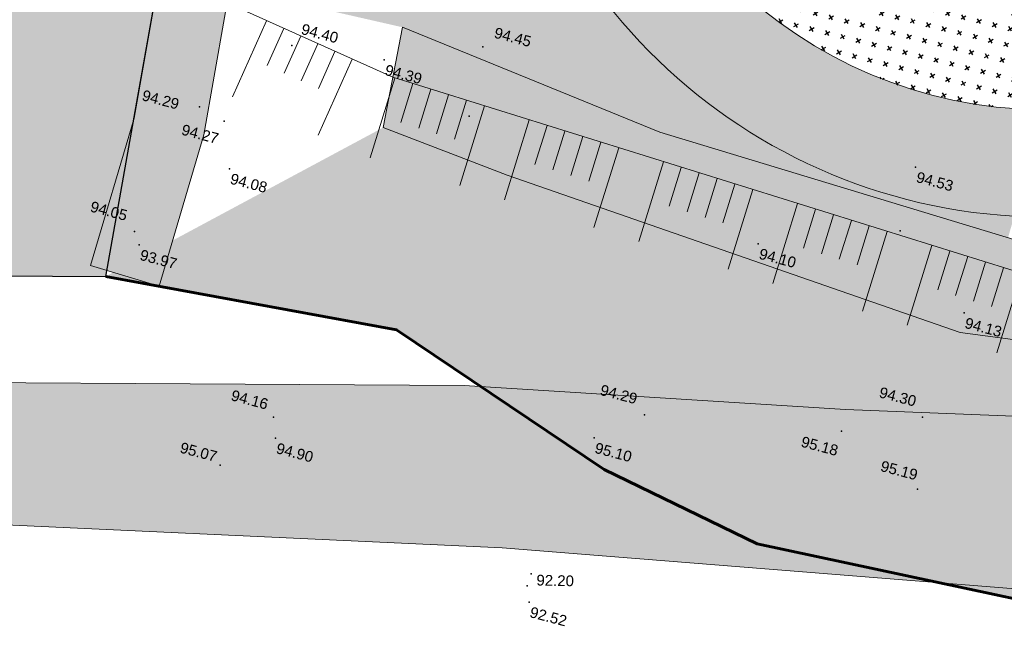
# Model space of a CAD drawing. Header units: centimetres. Extents: x 100159 to 224542, y -77011 to -2159.
# Tile 3 of 149: x 191353 to 194108, y -24172 to -22417. Entities that reach past the tile are written whole.
import ezdxf
from ezdxf.enums import TextEntityAlignment as Align
from ezdxf.xclip import XClip

# ---------------------------------------------------------------- set-up
doc = ezdxf.new("R2010")
doc.units = ezdxf.units.CM
doc.header["$XCLIPFRAME"] = 2
doc.layers.get('0').update_dxf_attribs({"lineweight": 5})
for name, color, linetype in [('03', 1, 'Continuous'), ('04-Pts-T', 7, 'Continuous'), ('04-Pts-T-Alt', 190, 'Continuous'), ('23', 63, 'Continuous'), ('A-Mar-P-TR-esv-pelouse', 60, 'Continuous'), ('A-Mar-P-TX-légende', 7, 'Continuous'), ('DDL-PLAN MASSE PAYSAGE', 7, 'Continuous')]:
    doc.layers.add(name, color=color, linetype=linetype)
for name, color, linetype, lineweight in [('21', 8, 'Continuous', 9), ('22', 250, 'Continuous', 60), ('48', 8, 'Continuous', 13), ('A-Mar-P-TR-Revêtement sportif', 7, 'Continuous', 5)]:
    doc.layers.add(name, color=color, linetype=linetype, lineweight=lineweight)
doc.layers.add('24', color=7, linetype='Continuous', lineweight=15, true_color=0x99ad58)
doc.layers.add('A-Mar-P-TR-esv-massifs', color=7, linetype='Continuous', lineweight=5, true_color=0x99ad58)
doc.styles.get("Standard").update_dxf_attribs({"font": 'arial.ttf'})
pattern_1 = [(31, (197231.24, -3278.376), (10.862603, 43.56752), [15.875, -47.625]), (121, (197242.132, -3281.09), (-43.56752, 10.862603), [15.875, -47.625])]
pattern_2 = [(118.78054, (200765.85, -13178.64), (60.5989, 123.0478), [14.2875, -157.1625]), (63.7805, (200765.85, -13178.64), (-143.1446, 27.223), [11.43, -125.7304]), (169.232, (200770.9, -13168.39), (-82.5456, 150.2708), [12.1425, -133.5677]), (114.9647, (200730.33, -13164.85), (102.98, 178.1125), [21.4312, -235.7437]), (165.4161, (200738.91, -13150), (-108.5434, 233.1465), [18.2138, -200.3517]), (59.9647, (200730.33, -13164.85), (-108.5434, 233.1465), [17.145, -188.5948]), (89.78054, (200746.1, -13150.54), (112.6554, 78.2408), [14.2875, -157.1625]), (34.7805, (200746.1, -13150.54), (-111.9986, 93.2078), [11.43, -125.73]), (140.232, (200755.49, -13144.02), (0.6568, 171.4487), [12.1425, -133.5675]), (106.28054, (200765.847, -13178.64), (-58.2783, 25.11236), [0, -124.206, 0, -127.635, 0, -126.20625]), (76.28054, (200765.85, -13178.64), (-51.90273, 73.91162), [0, -72.771, 0, -121.3485, 0, -48.10125]), (36.28054, (200750.47, -13218.243), (40.81212, 93.24316), [0, -47.625, 0, -148.59, 0, -197.1675]), (26.28054, (200743.58, -13236), (22.4336, 110.4668), [0, -61.9125, 0, -98.679, 0, -140.0175])]

# ---------------------------------------------------------------- blocks, each defined once
blk = doc.blocks.new('17.07 CADASTRE')
at = {"layer": '23'}
h = blk.add_hatch(dxfattribs=at)
h.set_pattern_fill('CROSS', color=9, scale=0.122312, angle=-74.5126)
h.set_pattern_definition([(285.487436, (-1752.3689, 119.6183), (0.95587097, -0.5410825), [0.38833935, -1.16501804]), (15.487436, (-1752.5042, 119.37936), (0.5410825, 0.95587097), [0.38833935, -1.16501804])])
h.paths.add_polyline_path([(296.556, 77.111), (237.111, 55.333), (234.333, 63.889), (230.222, 79.222), (287.333, 104.778), (286, 108.667), (283.764, 107.684), (283.586, 107.684), (284.556, 108.111), (281.778, 113.778), (279.556, 117), (276.889, 119.556), (274.222, 121.222), (271, 122.222), (267.222, 123.778), (264.111, 125.444), (253.889, 127.667), (249.222, 128.444), (241, 128.111), (233.111, 127.444), (216.889, 124.444), (201.667, 120.778), (176.222, 114.111), (165.556, 111.111), (124.556, 102.444), (122.333, 102.222), (76.778, 95.667), (65.222, 94.333), (35.444, 90.111), (31.667, 89.667), (13.222, 87.017), (13.222, 11), (305.953, 11), (306.333, 20.889), (306.457, 20.91), (306.778, 27.444), (306.556, 41.222), (304.889, 48.667)])
h.paths.add_polyline_path([(382.444, 188.112), (366.222, 179.889), (324.333, 156.222), (321.556, 150.111), (319.889, 143.222), (318.444, 140), (316.333, 136.444), (312.889, 132.222), (311, 129.556), (309.667, 127), (309.222, 124.889), (309.111, 121.556), (313, 67.111), (320.889, 34.556), (323.889, 23), (326.72, 11), (382.444, 11)])
h.paths.add_polyline_path([(114.441, 168.682), (114.556, 172.222), (114.765, 174.055), (114.889, 176.111), (115.444, 180), (117, 187), (119.807, 200.743), (131.778, 243.333), (132.667, 246.889), (134.333, 259.778), (123.889, 263.889), (95.589, 275.588), (95.778, 276.111), (116.444, 322.667), (114.867, 324.739), (110, 330.778), (101, 340.111), (94.778, 345.889), (88.111, 351.333), (84.333, 354.222), (77.667, 358.667), (70, 363), (64.667, 366.778), (62.667, 368.556), (61, 370.778), (59.667, 373.333), (57.444, 376.444), (55, 379.889), (50.444, 384.111), (47.778, 386.111), (42.889, 389.333), (34.778, 392.222), (29.778, 390.222), (28, 389.111), (23.444, 385.111), (19.596, 381.153), (45.333, 361.111), (41.87, 356.754), (41.556, 357), (39.111, 354), (13.222, 374.341), (13.222, 359.889), (17.111, 358.444), (17.556, 359.444), (21.111, 358), (20.778, 357), (22.556, 356.333), (22.889, 357.333), (29.222, 354.889), (26.333, 347.667), (22.889, 349), (21.556, 345.667), (17.889, 347.111), (18.556, 348.889), (13.222, 350.98), (13.222, 268.872), (22.444, 266.333), (20.333, 258.444), (13.222, 260.467), (13.222, 114.187), (18.444, 116), (18.889, 112.778), (28.889, 113.333), (38.667, 115.778), (41.333, 115.778), (59.333, 118.667), (82, 120.333), (98.222, 123.111), (115.889, 127.889), (114.889, 141.889), (114.853, 142.698), (114.556, 146.667), (114.435, 152.182), (114.222, 157), (114.259, 160.231), (114.222, 161.889), (114.123, 164.5), (114.333, 166.889)])
h.paths.add_polyline_path([(35.889, 199), (33.222, 200.111), (35, 204.222), (37.556, 203)], flags=16)
h.paths.add_polyline_path([(48.222, 318.556), (43.778, 319.556), (44.333, 321.778), (38.889, 323), (39, 323.778), (35, 324.667), (35.111, 325.333), (31.556, 326.111), (33.444, 334.667), (40.444, 333), (40.222, 332.111), (43.222, 331.444), (42.889, 330), (46, 329.333), (49, 342.556), (55.111, 337.444), (53, 328.556), (50.667, 329.111)], flags=16)
h.paths.add_polyline_path([(23.889, 322.556), (20.556, 323.222), (21.111, 326.222), (24.556, 325.556)], flags=16)
h.paths.add_polyline_path([(19.667, 324.111), (14.111, 325.222), (14.556, 327.889), (20.222, 326.778)], flags=16)
h.paths.add_polyline_path([(57.556, 349), (56.556, 349.778), (56, 349.111), (53.667, 350.778), (54, 351.444), (50.556, 354.111), (52.889, 357.333), (53.667, 356.889), (54.444, 358), (53.778, 358.556), (59.667, 366.333), (64.444, 362.556), (60.444, 357.111), (64.444, 353.778), (61.889, 350.556), (59.889, 352.111)], flags=16)
h.paths.add_polyline_path([(38.667, 373.444), (35.778, 375.889), (35.444, 375.556), (32.333, 378), (33.111, 379.111), (30, 381.444), (32.444, 384.778), (35.556, 382.222), (36, 382.889), (36.889, 382.333), (37.889, 383.667), (40.444, 381.444), (42.889, 384.667), (47.778, 380.889), (42.889, 374.556), (40.778, 376.222)], flags=16)
h.paths.add_polyline_path([(64.778, 393.222), (55, 404.111), (51.333, 405.889), (50, 405.222), (47.889, 404.556), (45.556, 404.556), (44.778, 404.667), (43.889, 405.111), (34.778, 392.222), (42.889, 389.333), (47.778, 386.111), (50.444, 384.111), (55, 379.889), (57.444, 376.444), (59.667, 373.333), (61, 370.778), (62.667, 368.556), (64.667, 366.778), (70, 363), (77.667, 358.667), (84.333, 354.222), (88.111, 351.333), (94.778, 345.889), (101, 340.111), (110, 330.778), (112.546, 327.619), (117, 349.111), (122, 359.222), (113.222, 363.667), (115.333, 367.889), (104.333, 373.444), (104.111, 373), (103.667, 373.222), (103.889, 373.667)])
h.paths.add_polyline_path([(60.667, 391.556), (67.111, 388.333), (66.333, 386.667), (70.778, 384.444), (67.333, 377.444), (61, 380.556), (61.667, 381.889), (57, 384.222)], flags=16)
h.paths.add_polyline_path([(56.111, 388.778), (44.667, 394.444), (48.111, 401.222), (52.444, 399.111), (52.556, 399.556), (55.444, 398.111), (53.889, 395), (58.111, 393)], flags=16)
h.paths.add_polyline_path([(74.333, 380.889), (79.667, 378.222), (80.333, 379.556), (83.444, 378.111), (79.333, 369.889), (70.889, 374.222)], flags=16)
h.paths.add_polyline_path([(87.444, 378.444), (92.444, 376), (90.556, 372.333), (90, 372.667), (88.556, 369.778), (93.889, 367.222), (90.667, 360.778), (81, 365.556)], flags=16)
h.paths.add_polyline_path([(97.444, 368.111), (107.667, 363.111), (104.556, 356.778), (94.333, 361.778)], flags=16)
h.paths.add_polyline_path([(109.222, 359.889), (112.444, 358.222), (111.778, 357), (113.222, 356.222), (114.444, 358.667), (117.667, 357), (111, 343.444), (106.667, 345.556), (108, 348.333), (104.444, 350.111)], flags=16)
h.paths.add_polyline_path([(138.333, 392.333), (139.444, 392.667), (142.289, 398.356), (133.889, 402.556), (137.222, 409.444), (142.667, 406.667), (143.556, 408.444), (146.6, 406.978), (147.111, 408), (146.954, 409.778), (132.144, 409.778), (130.222, 406), (122.667, 409.778), (88.627, 409.778), (92.222, 408), (85.444, 394.444), (81.667, 396.333), (82.667, 398.444), (80.556, 399.556), (81.667, 401.667), (77.444, 403.778), (80.481, 409.778), (77.236, 409.778), (74.889, 405), (69.444, 407.778), (69.889, 408.778), (67.857, 409.778), (56.288, 409.778), (58.444, 408.667), (64.444, 402), (64.889, 402.333), (65.111, 402), (64.778, 401.667), (68.222, 397.778), (70.667, 396.556), (71.667, 398.667), (76.333, 396.333), (75.333, 394.222), (83.333, 390.222), (84.333, 392.333), (89, 390), (88.222, 388.333), (88.556, 388.111), (88.444, 387.778), (96, 383.889), (97, 386), (105.444, 381.778), (104.444, 379.667), (118, 372.889), (119.063, 372.48), (121, 372.111), (123.444, 372.222), (123.333, 372.667), (123.778, 372.778), (123.889, 372.333), (124.556, 372.556), (126.503, 373.571), (127.437, 374.272), (128.105, 375.058), (128.808, 376.042), (120.778, 380.222), (120.889, 380.444), (117.444, 382.111), (119.889, 386.778), (123.222, 385.111), (123.778, 386.111), (131.912, 381.934), (136.222, 390.556), (136.417, 390.75), (136.556, 391), (137.444, 391.778)])
h.paths.add_polyline_path([(94.778, 396.222), (95.111, 397), (90.889, 399.111), (93, 403.333), (93.889, 402.889), (95.333, 405.667), (98, 404.333), (98.333, 405), (101.889, 403.111), (101.667, 402.556), (104.556, 401.111), (101.111, 394), (98.111, 395.556), (97.667, 394.667)], flags=16)
h.paths.add_polyline_path([(104.778, 389.444), (108.222, 396.333), (118.667, 391.222), (115.667, 385.222), (112.889, 386.556), (112.444, 385.667)], flags=16)
at = {"color": 0, "linetype": 'Continuous'}
blk.add_lwpolyline([(38.667, 115.778), (41.333, 115.778), (59.333, 118.667), (82, 120.333), (98.222, 123.111), (115.889, 127.889), (115.131, 135.97), (114.696, 141.819), (114.319, 156.904), (114.122, 164.559), (114.889, 176.111), (115.989, 181.377), (117, 187), (119.807, 200.743), (125.405, 219.634), (128.803, 231.361), (130.17, 236.417), (131.524, 241.754), (131.992, 243.596), (132.621, 247.093), (133.521, 252.633), (134.333, 259.778), (123.889, 263.889), (95.667, 275.556)], dxfattribs=at)
at = {"layer": '22', "color": 0, "linetype": 'Continuous'}
blk.add_lwpolyline([(115.889, 127.889), (123.644, 128.583), (129.895, 126.5), (134.294, 125.69), (147.721, 126.5), (159.297, 128.468), (162.538, 128.583), (210.691, 143.053), (219.72, 146.757), (228.401, 151.387), (238.935, 158.795), (246.806, 164.699), (257.34, 172.917), (257.803, 173.149), (261.623, 178.589), (262.665, 181.599), (263.243, 185.418), (263.128, 187.039), (261.391, 198.036), (253.057, 242.254), (244.26, 270.845), (234.884, 302.908)], dxfattribs=at)
blk = doc.blocks.new('*U27')
at = {"layer": '21'}
for points in [[(0, 0), (-0.3, 233.4)], [(262.3, 0.4), (261.9, 233.8)], [(52.5, 0.1), (52.3, 114)], [(104.9, 0.2), (104.7, 114.1)], [(157.4, 0.2), (157.2, 114.1)], [(209.8, 0.3), (209.7, 114.2)]]:
    blk.add_lwpolyline(points, dxfattribs=at)
blk = doc.blocks.new('*U28')
at = {"layer": '03', "color": 0, "linetype": 'ByBlock', "lineweight": -2}
for p, rotation in [((192283.4, -22527.1), 155.8063705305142), ((192653.7, -22658.1), 162.7013301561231), ((193029.3, -22775.1), 162.7013301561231), ((193404.9, -22892.1), 162.7013301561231), ((193780.6, -23009.1), 162.7013301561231), ((194156.2, -23126), 162.7013301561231)]:
    blk.add_blockref('*U27', p, dxfattribs=dict(at, rotation=rotation))
blk = doc.blocks.new('04-Pts-T')
at = {"color": 0}
blk.add_point((0, 0), dxfattribs=at)
at = {"layer": '04-Pts-T-Alt'}
blk.add_attdef('ALT', text='', height=0.15, dxfattribs=at).set_placement((0.1, -0.1), align=Align.TOP_LEFT)

msp = doc.modelspace()

# ---------------------------------------------------------------- hatches: boundary and pattern name
at = {"layer": '24', "true_color": 0x898989}
h = msp.add_hatch(dxfattribs=at)
h.set_pattern_fill('AR-SAND', color=252, angle=179.9995)
h.set_pattern_definition([(217.499484, (0.38, 29043.17), (1.59959, -48.941337), [0, -38.607999, 0, -43.179999, 0, -41.274999]), (187.499484, (0.38, 29043.17), (-44.952973, -71.682103), [0, -20.827999, 0, -34.797999, 0, -13.3349996]), (147.499483, (31.622, 29043.17), (-79.099236, -0.143005), [0, -12.6999996, 0, -45.7199986, 0, -59.689998]), (137.499483, (31.62, 29043.17), (-76.355844, -22.292243), [0, -6.35, 0, -29.971999, 0, -34.289999])])
edge = h.paths.add_edge_path()
edge.add_line((208786, -11169.3), (208776.8, -11086.3))
edge.add_line((208776.8, -11086.3), (208764.2, -10988.2))
edge.add_line((208764.2, -10988.2), (208749.9, -10890.9))
edge.add_line((208749.9, -10890.9), (208733.5, -10794.8))
edge.add_line((208733.5, -10794.8), (208714.7, -10700.1))
edge.add_line((208714.7, -10700.1), (208693.2, -10607.3))
edge.add_line((208693.2, -10607.3), (208668.8, -10516.8))
edge.add_line((208668.8, -10516.8), (208641.1, -10429.4))
edge.add_line((208641.1, -10429.4), (208609.9, -10345.9))
edge.add_line((208609.9, -10345.9), (208575.3, -10267.4))
edge.add_line((208575.3, -10267.4), (208537.4, -10195.1))
edge.add_line((208537.4, -10195.1), (208496.7, -10130.6))
edge.add_line((208496.7, -10130.6), (208454.5, -10075.4))
edge.add_line((208454.5, -10075.4), (208409.4, -10027.4))
edge.add_line((208409.4, -10027.4), (208358.6, -9983.4))
edge.add_line((208358.6, -9983.4), (208302.4, -9943.8))
edge.add_line((208302.4, -9943.8), (208241.2, -9909.1))
edge.add_line((208241.2, -9909.1), (208227.2, -9902.8))
edge.add_arc((207978.7, -10663.3), 800, 71.9019, 73.4606)
edge.add_line((208206.4, -9896.4), (208304.6, -12834.2))
edge.add_line((208304.6, -12834.2), (208300.4, -14543.9))
edge.add_line((208300.4, -14543.9), (208277.5, -16677.7))
edge.add_line((208277.5, -16677.7), (208228.3, -17152.2))
edge.add_line((208228.3, -17152.2), (208281.6, -18398.8))
edge.add_line((208281.6, -18398.8), (208001.5, -20372))
edge.add_line((208001.5, -20372), (207668.1, -21358.6))
edge.add_line((207668.1, -21358.6), (206774.5, -22345.2))
edge.add_line((206774.5, -22345.2), (204987.3, -22971.8))
edge.add_line((204987.3, -22971.8), (202093.2, -23611.8))
edge.add_line((202093.2, -23611.8), (199906, -23838.4))
edge.add_line((199906, -23838.4), (197745.4, -23918.4))
edge.add_line((197745.4, -23918.4), (196398.4, -23771.7))
edge.add_line((196398.4, -23771.7), (195384.8, -23478.4))
edge.add_line((195384.8, -23478.4), (193984.4, -23291.7))
edge.add_line((193984.4, -23291.7), (192717.4, -22851.7))
edge.add_line((192717.4, -22851.7), (192370.7, -22718.4))
edge.add_line((192370.7, -22718.4), (191593.9, -23134.9))
edge.add_line((191593.9, -23134.9), (192407.9, -23283.8))
edge.add_line((192407.9, -23283.8), (192989, -23674.7))
edge.add_line((192989, -23674.7), (193416.6, -23882.5))
edge.add_line((193416.6, -23882.5), (194814.9, -24180.6))
edge.add_line((194814.9, -24180.6), (196056.4, -24307.6))
edge.add_line((196056.4, -24307.6), (196391.6, -24387.7))
edge.add_line((196391.6, -24387.7), (201734.5, -24272.4))
edge.add_line((201734.5, -24272.4), (202764.4, -24149.2))
edge.add_line((202764.4, -24149.2), (203785, -23921.4))
edge.add_line((203785, -23921.4), (205074.2, -23461.6))
edge.add_line((205074.2, -23461.6), (206048, -23080.3))
edge.add_line((206048, -23080.3), (207360.2, -22537.5))
edge.add_line((207360.2, -22537.5), (207414.2, -22526.9))
edge.add_line((207414.2, -22526.9), (207959.8, -22078.1))
edge.add_line((207959.8, -22078.1), (208151.9, -21799.4))
edge.add_line((208151.9, -21799.4), (208319.6, -21424.5))
edge.add_line((208319.6, -21424.5), (208353.8, -21255.3))
edge.add_line((208353.8, -21255.3), (208488, -20079.7))
edge.add_line((208488, -20079.7), (208889.4, -15314))
edge.add_line((208889.4, -15314), (208799.8, -12135.9))
edge.add_line((208799.8, -12135.9), (208786, -11169.3))
at = {"layer": '24', "true_color": 0x91756e}
h = msp.add_hatch(dxfattribs=at)
h.set_pattern_fill('AR-SAND', color=8, scale=0.5, angle=211.3579)
h.set_pattern_definition([(280.21317, (200765.847, -13178.688), (22.114393, -10.50747), [0, -19.304, 0, -21.59, 0, -20.6375]), (250.21317, (200765.847, -13178.69), (21.54884, -36.40633), [0, -10.414, 0, -17.399, 0, -6.6675]), (210.21317, (200773.008, -13164.806), (-18.067475, -35.181582), [0, -6.35, 0, -22.86, 0, -29.845]), (200.21317, (200773.01, -13164.806), (-7.59633, -39.03954), [0, -3.175, 0, -14.986, 0, -17.145])])
edge = h.paths.add_edge_path()
edge.add_line((202926.5, -19841.4), (199808.8, -19841.4))
edge.add_line((199808.8, -19841.4), (199177.3, -19841.4))
edge.add_line((199177.3, -19841.4), (195498.8, -19841.3))
edge.add_line((195498.8, -19841.3), (194134.2, -19841.3))
edge.add_arc((194226.4, -21403.9), 1565.3, 93.3762, 266.6968)
edge.add_line((194136.2, -22966.6), (198331.6, -22966.8))
edge.add_line((198331.6, -22966.8), (199060.5, -22966.8))
edge.add_line((199060.5, -22966.8), (202751.2, -22966.2))
edge.add_arc((202847.7, -21404.3), 1564.9, 266.4641, 447.1126)
edge = h.paths.add_edge_path(flags=16)
edge.add_line((199026.5, -20141.4), (202926.5, -20141.4))
edge.add_arc((202848.1, -21404.1), 1265.2, -86.4491, 86.448, ccw=False)
edge.add_line((202926.5, -22666.9), (194147.9, -22666.8))
edge.add_arc((194226.3, -21404), 1265.2, 93.5518, 266.4472, ccw=False)
edge.add_line((194147.9, -20141.3), (199026.5, -20141.4))
at = {"layer": 'A-Mar-P-TR-esv-pelouse'}
h = msp.add_hatch(dxfattribs=at)
h.set_pattern_fill('CROSS', color=256, scale=5, angle=-0.3558, style=0)
h.set_pattern_definition(pattern_1)
edge = h.paths.add_edge_path()
edge.add_line((195088.6, -19642), (195198.7, -19642))
edge.add_line((195198.7, -19642), (195198, -19841.7))
edge.add_line((195198, -19841.7), (194134.2, -19841.3))
edge.add_arc((194227, -21403.9), 1565.3, 93.3982, 266.6749)
edge.add_line((194136.2, -22966.6), (194118.7, -23026.8))
edge.add_line((194118.7, -23026.8), (193144.1, -22731.6))
edge.add_line((193144.1, -22731.6), (192424, -22438.3))
edge.add_line((192424, -22438.3), (191941.1, -22328.3))
edge.add_line((191941.1, -22328.3), (192013.3, -21917.9))
edge.add_line((192013.3, -21917.9), (192428.6, -20127.3))
edge.add_line((192428.6, -20127.3), (192586.8, -19642))
edge.add_line((192586.8, -19642), (195088.6, -19642))
h = msp.add_hatch(dxfattribs=at)
h.set_pattern_fill('CROSS', color=256, scale=5, angle=-0.3558, style=0)
h.set_pattern_definition(pattern_1)
edge = h.paths.add_edge_path()
edge.add_line((194148.4, -20141.3), (194148.5, -22667.2))
edge.add_arc((194226.5, -21404.2), 1265.3, 93.5364, 266.4689, ccw=False)
edge.add_line((194148.4, -20141.3), (194148.4, -20141.3))
at = {"layer": 'A-Mar-P-TX-légende', "true_color": 0x515c2d}
h = msp.add_hatch(dxfattribs=at)
h.set_pattern_fill('AR-CONC', color=59, scale=0.75, angle=37.4248)
h.set_pattern_definition(pattern_2)
h.paths.add_polyline_path([(193297.7, -17311.1), (192821.3, -18257.2), (192453.7, -19328.6), (192234.1, -20067.9), (191817.3, -21878.1), (191673.8, -22692.8), (191551.7, -23104.8), (191743.4, -23161.7), (191868.8, -22738.7), (192013.3, -21917.9), (192427.6, -20118.8), (192617.4, -19550.3), (192970, -18440), (193006, -18335), (193477.7, -17398.3), (193759.1, -16793.4), (193548.3, -16793.4)])
h = msp.add_hatch(dxfattribs=at)
h.set_pattern_fill('AR-CONC', color=59, scale=0.75, angle=37.4248)
h.set_pattern_definition(pattern_2)
h.paths.add_polyline_path([(192370.6, -22718.3), (192424, -22438.3), (193144.1, -22731.6), (194464.5, -23131.6), (196051.6, -23318.3), (197785.4, -23584.9), (199865.9, -23545), (201706.4, -23411.7), (203466.9, -23025), (205294, -22505.1), (206721.1, -21865.1), (207401.3, -21185.2), (207748, -20171.9), (207839, -19640.9), (207839.1, -17080.4), (208228.6, -17080.3), (208281.5, -18398.6), (208001.4, -20371.9), (207668, -21358.5), (206774.4, -22345.1), (204987.3, -22971.7), (202093.2, -23611.6), (199905.9, -23838.3), (197745.4, -23918.3), (196398.3, -23771.6), (195384.7, -23478.3), (193984.4, -23291.6), (192717.4, -22851.6)])
h.paths.add_polyline_path([(190449.8, -23426.9), (192597.1, -23440.2), (193664, -23506.9), (194677.6, -23546.9), (195504.5, -23653.6), (195957.9, -23786.9), (195877.9, -24040.2), (195037.7, -24080.2), (192703.7, -23893.5), (190970, -23813.5), (189903, -23706.9)])

# ---------------------------------------------------------------- linework, layer by layer
at = {"layer": '48'}
msp.add_lwpolyline([(207839.2, -10697.8), (207838.7, -17152.2), (207838.7, -19640.8), (207751.9, -20149.8), (207401.4, -21185), (206735.3, -21844.8), (205294.2, -22505), (203467, -23024.9), (201680.1, -23434.6), (197776.5, -23710.2), (194479.9, -23226.9), (192397.4, -22578.3), (191933.9, -22370), (192442.8, -20098), (192970.1, -18440), (192758.6, -18440)], dxfattribs=at)
at = {"layer": 'A-Mar-P-TR-esv-massifs'}
for points in [[(193297.7, -17311.1), (192821.3, -18257.2), (192453.7, -19328.6), (192234.1, -20067.9), (191817.3, -21878.1), (191673.8, -22692.8), (191551.7, -23104.8), (191743.4, -23161.7), (191868.8, -22738.7), (192013.3, -21917.9), (192427.6, -20118.8), (192617.4, -19550.3), (192970, -18440), (193006, -18335), (193477.7, -17398.3), (193759.1, -16793.4), (193548.3, -16793.4)], [(190449.8, -23426.9), (192597.1, -23440.2), (193664, -23506.9), (194677.6, -23546.9), (195504.5, -23653.6), (195957.9, -23786.9), (195877.9, -24040.2), (195037.7, -24080.2), (192703.7, -23893.5), (190970, -23813.5), (189903, -23706.9)]]:
    msp.add_lwpolyline(points, close=True, dxfattribs=at)
msp.add_lwpolyline([(199905.9, -23838.3), (197745.4, -23918.3), (196398.3, -23771.6), (195384.7, -23478.3), (193984.4, -23291.6), (192717.4, -22851.6), (192370.6, -22718.3), (192424, -22438.3), (193144.1, -22731.6), (194464.5, -23131.6), (196051.6, -23318.3), (197785.4, -23584.9), (199865.9, -23545)], dxfattribs=at)
at = {"layer": 'A-Mar-P-TR-Revêtement sportif'}
for points in [[(202926.5, -19841.4), (199808.8, -19841.4), (199177.3, -19841.4), (195498.8, -19841.3), (194134.2, -19841.3, 0.943346), (194136.2, -22966.6), (194136.2, -22966.6), (198331.6, -22966.8), (199060.5, -22966.8), (202751.2, -22966.2, 1.005675)], [(199026.5, -20141.4), (202926.5, -20141.4, -0.93986), (202926.5, -22666.9), (194147.9, -22666.8, -0.939846), (194147.9, -20141.3)]]:
    msp.add_lwpolyline(points, format="xyb", close=True, dxfattribs=at)

# ---------------------------------------------------------------- block references
at = {"layer": '03'}
msp.add_blockref('*U28', (0, 0), dxfattribs=at)
at = {"layer": '04-Pts-T'}
ref = msp.add_blockref('04-Pts-T', (192114.9, -22489.1, 9459), dxfattribs=dict(at, xscale=99.99999999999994, yscale=99.99999999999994, zscale=99.99999999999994, rotation=345.2074804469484))
ref.add_attrib('ALT', '94.40', dxfattribs={"layer": '04-Pts-T-Alt', "height": 30, "rotation": 345.2075}).set_placement((192146.2, -22427.6, 9459), align=Align.TOP_LEFT)
ref = msp.add_blockref('04-Pts-T', (192649.3, -22493.3, 9460), dxfattribs=dict(at, xscale=99.99999999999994, yscale=99.99999999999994, zscale=99.99999999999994, rotation=345.2074804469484))
ref.add_attrib('ALT', '94.45', dxfattribs={"layer": '04-Pts-T-Alt', "height": 30, "rotation": 345.2075}).set_placement((192686.2, -22438, 9460), align=Align.TOP_LEFT)
ref = msp.add_blockref('04-Pts-T', (192373.2, -22529.7, 9439), dxfattribs=dict(at, xscale=99.99999999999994, yscale=99.99999999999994, zscale=99.99999999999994, rotation=345.2074804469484))
ref.add_attrib('ALT', '94.39', dxfattribs={"layer": '04-Pts-T-Alt', "height": 30, "rotation": 345.2075}).set_placement((192380.3, -22541.9, 9439), align=Align.TOP_LEFT)
ref = msp.add_blockref('04-Pts-T', (191856.5, -22661.2, 9429), dxfattribs=dict(at, xscale=99.99999999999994, yscale=99.99999999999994, zscale=99.99999999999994, rotation=345.2074804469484))
ref.add_attrib('ALT', '94.29', dxfattribs={"layer": '04-Pts-T-Alt', "height": 30, "rotation": 345.2075}).set_placement((191700.7, -22612.8, 9429), align=Align.TOP_LEFT)
ref = msp.add_blockref('04-Pts-T', (191925.8, -22701.3, 9427), dxfattribs=dict(at, xscale=99.99999999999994, yscale=99.99999999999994, zscale=99.99999999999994, rotation=345.2074804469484))
ref.add_attrib('ALT', '94.27', dxfattribs={"layer": '04-Pts-T-Alt', "height": 30, "rotation": 345.2075}).set_placement((191811.2, -22708.9, 9427), align=Align.TOP_LEFT)
at = {"layer": '04-Pts-T', "xscale": 99.99999999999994, "yscale": 99.99999999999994, "zscale": 99.99999999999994, "rotation": 345.2074804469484}
for p in [(192611, -22687), (193817.4, -23007.7), (192784.7, -23966.6, 9225)]:
    msp.add_blockref('04-Pts-T', p, dxfattribs=at)
at = {"layer": '04-Pts-T'}
ref = msp.add_blockref('04-Pts-T', (191940.2, -22833.7, 9408), dxfattribs=dict(at, xscale=99.99999999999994, yscale=99.99999999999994, zscale=99.99999999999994, rotation=345.2074804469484))
ref.add_attrib('ALT', '94.08', dxfattribs={"layer": '04-Pts-T-Alt', "height": 30, "rotation": 345.2075}).set_placement((191947.4, -22846, 9408), align=Align.TOP_LEFT)
ref = msp.add_blockref('04-Pts-T', (193860.1, -22829.4, 9453), dxfattribs=dict(at, xscale=99.99999999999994, yscale=99.99999999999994, zscale=99.99999999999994, rotation=345.2074804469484))
ref.add_attrib('ALT', '94.53', dxfattribs={"layer": '04-Pts-T-Alt', "height": 30, "rotation": 345.2075}).set_placement((193867.2, -22841.6, 9453), align=Align.TOP_LEFT)
ref = msp.add_blockref('04-Pts-T', (191674.6, -23009, 9405), dxfattribs=dict(at, xscale=99.99999999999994, yscale=99.99999999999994, zscale=99.99999999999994, rotation=345.2074804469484))
ref.add_attrib('ALT', '94.05', dxfattribs={"layer": '04-Pts-T-Alt', "height": 30, "rotation": 345.2075}).set_placement((191555.9, -22923.9, 9405), align=Align.TOP_LEFT)
ref = msp.add_blockref('04-Pts-T', (191687.6, -23046.8, 9397), dxfattribs=dict(at, xscale=99.99999999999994, yscale=99.99999999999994, zscale=99.99999999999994, rotation=345.2074804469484))
ref.add_attrib('ALT', '93.97', dxfattribs={"layer": '04-Pts-T-Alt', "height": 30, "rotation": 345.2075}).set_placement((191694.7, -23059, 9397), align=Align.TOP_LEFT)
ref = msp.add_blockref('04-Pts-T', (193419.9, -23043.5, 9410), dxfattribs=dict(at, xscale=99.99999999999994, yscale=99.99999999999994, zscale=99.99999999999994, rotation=345.2074804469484))
ref.add_attrib('ALT', '94.10', dxfattribs={"layer": '04-Pts-T-Alt', "height": 30, "rotation": 345.2075}).set_placement((193427.1, -23055.8, 9410), align=Align.TOP_LEFT)
ref = msp.add_blockref('04-Pts-T', (193995.8, -23237.1, 9413), dxfattribs=dict(at, xscale=99.99999999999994, yscale=99.99999999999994, zscale=99.99999999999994, rotation=345.2074804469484))
ref.add_attrib('ALT', '94.13', dxfattribs={"layer": '04-Pts-T-Alt', "height": 30, "rotation": 345.2075}).set_placement((194002.9, -23249.3, 9413), align=Align.TOP_LEFT)
ref = msp.add_blockref('04-Pts-T', (193101.6, -23522.1, 9429), dxfattribs=dict(at, xscale=99.99999999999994, yscale=99.99999999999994, zscale=99.99999999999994, rotation=345.2074804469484))
ref.add_attrib('ALT', '94.29', dxfattribs={"layer": '04-Pts-T-Alt', "height": 30, "rotation": 345.2075}).set_placement((192982.7, -23436.6, 9429), align=Align.TOP_LEFT)
ref = msp.add_blockref('04-Pts-T', (193879.5, -23528.2, 9430), dxfattribs=dict(at, xscale=99.99999999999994, yscale=99.99999999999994, zscale=99.99999999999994, rotation=345.2074804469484))
ref.add_attrib('ALT', '94.30', dxfattribs={"layer": '04-Pts-T-Alt', "height": 30, "rotation": 345.2075}).set_placement((193763.5, -23443.3, 9430), align=Align.TOP_LEFT)
ref = msp.add_blockref('04-Pts-T', (192063.3, -23528.2, 9416), dxfattribs=dict(at, xscale=99.99999999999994, yscale=99.99999999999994, zscale=99.99999999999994, rotation=345.2074804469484))
ref.add_attrib('ALT', '94.16', dxfattribs={"layer": '04-Pts-T-Alt', "height": 30, "rotation": 345.2075}).set_placement((191949.9, -23451.6, 9416), align=Align.TOP_LEFT)
ref = msp.add_blockref('04-Pts-T', (193653, -23567.5, 9518), dxfattribs=dict(at, xscale=99.99999999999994, yscale=99.99999999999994, zscale=99.99999999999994, rotation=345.2074804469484))
ref.add_attrib('ALT', '95.18', dxfattribs={"layer": '04-Pts-T-Alt', "height": 30, "rotation": 345.2075}).set_placement((193544.9, -23581.2, 9518), align=Align.TOP_LEFT)
ref = msp.add_blockref('04-Pts-T', (191914, -23662.9, 9507), dxfattribs=dict(at, xscale=99.99999999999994, yscale=99.99999999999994, zscale=99.99999999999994, rotation=345.2074804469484))
ref.add_attrib('ALT', '95.07', dxfattribs={"layer": '04-Pts-T-Alt', "height": 30, "rotation": 345.2075}).set_placement((191807, -23597.8, 9507), align=Align.TOP_LEFT)
ref = msp.add_blockref('04-Pts-T', (192069.1, -23587.3, 9490), dxfattribs=dict(at, xscale=99.99999999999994, yscale=99.99999999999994, zscale=99.99999999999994, rotation=345.2074804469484))
ref.add_attrib('ALT', '94.90', dxfattribs={"layer": '04-Pts-T-Alt', "height": 30, "rotation": 345.2075}).set_placement((192076.2, -23599.5, 9490), align=Align.TOP_LEFT)
ref = msp.add_blockref('04-Pts-T', (192960.5, -23586.4, 9510), dxfattribs=dict(at, xscale=99.99999999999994, yscale=99.99999999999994, zscale=99.99999999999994, rotation=345.2074804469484))
ref.add_attrib('ALT', '95.10', dxfattribs={"layer": '04-Pts-T-Alt', "height": 30, "rotation": 345.2075}).set_placement((192967.6, -23598.6, 9510), align=Align.TOP_LEFT)
ref = msp.add_blockref('04-Pts-T', (193865.6, -23729.5, 9519), dxfattribs=dict(at, xscale=99.99999999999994, yscale=99.99999999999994, zscale=99.99999999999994, rotation=345.2074804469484))
ref.add_attrib('ALT', '95.19', dxfattribs={"layer": '04-Pts-T-Alt', "height": 30, "rotation": 345.2075}).set_placement((193767.3, -23649.3, 9519), align=Align.TOP_LEFT)
ref = msp.add_blockref('04-Pts-T', (192773.5, -23999.6, 9220), dxfattribs=dict(at, xscale=100, yscale=100, zscale=100, rotation=358.7074804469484))
ref.add_attrib('ALT', '92.20', dxfattribs={"layer": '04-Pts-T-Alt', "height": 30, "rotation": 358.7075}).set_placement((192799.6, -23968.8, 9220), align=Align.TOP_LEFT)
ref = msp.add_blockref('04-Pts-T', (192778.7, -24045.6, 9252), dxfattribs=dict(at, xscale=99.99999999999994, yscale=99.99999999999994, zscale=99.99999999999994, rotation=345.2074804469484))
ref.add_attrib('ALT', '92.52', dxfattribs={"layer": '04-Pts-T-Alt', "height": 30, "rotation": 345.2075}).set_placement((192785.8, -24057.8, 9252), align=Align.TOP_LEFT)
at = {"layer": 'DDL-PLAN MASSE PAYSAGE', "linetype": 'ByBlock'}
ref = msp.add_blockref('17.07 CADASTRE', (176094.2, -32944.9), dxfattribs=dict(at, xscale=106.2859075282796, yscale=106.2859075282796, zscale=106.2859075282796, rotation=344.5125640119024))
XClip(ref).set_block_clipping_path([(36.599704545, 85.9239172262), (419.7690201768, 192.095693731), (361.9471425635, 400.7723308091), (-21.2221730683, 294.6005543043)])

doc.saveas('drawing.dxf')
